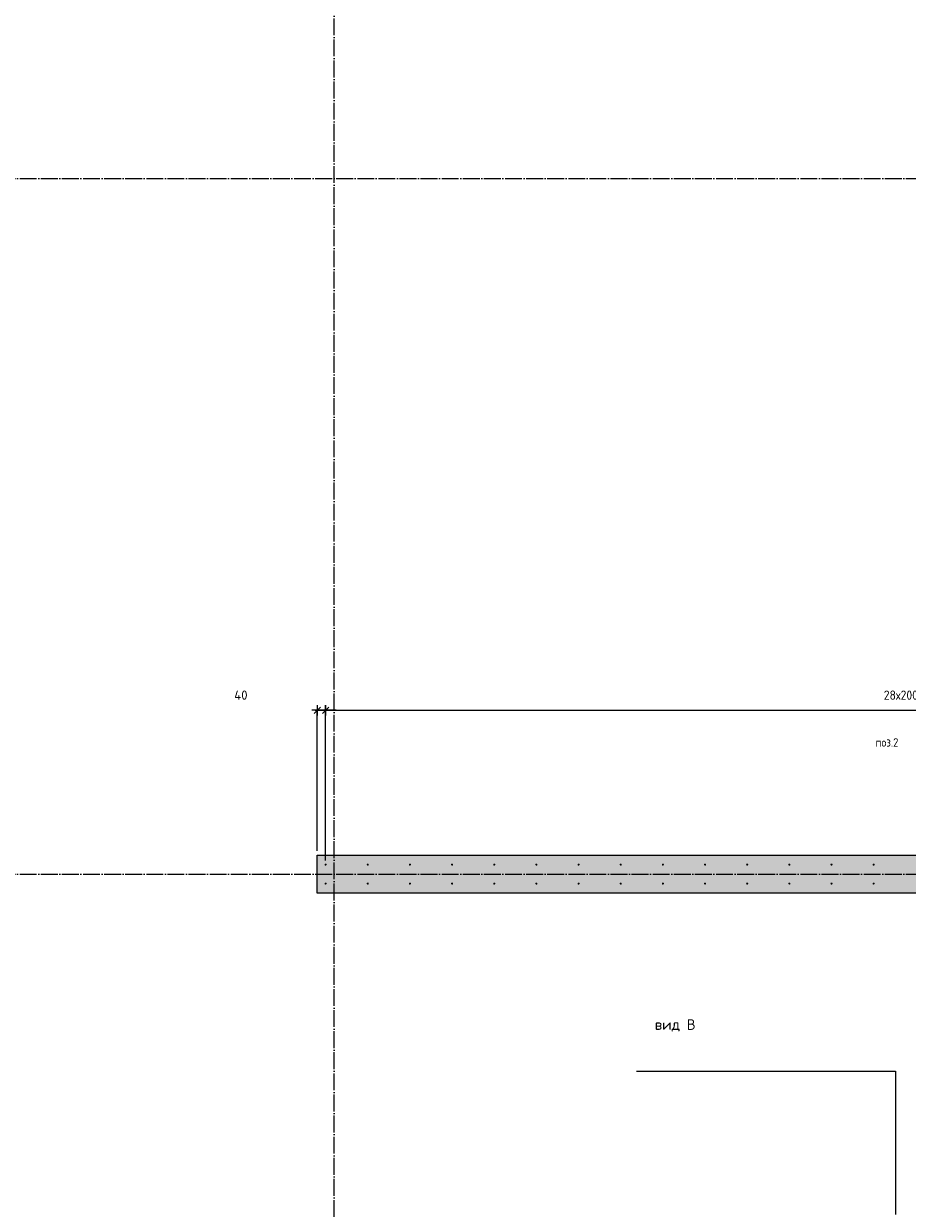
# Model space of a CAD drawing. Header units: millimetres. Extents: x -17997 to 37135, y 45383 to 72408.
# Tile 33 of 67: x 6927 to 11120, y 59595 to 65214. Entities that reach past the tile are written whole.
import ezdxf

# ---------------------------------------------------------------- set-up
doc = ezdxf.new("R2010")
doc.units = ezdxf.units.MM
doc.header["$PDMODE"] = 65
doc.linetypes.add('______11', pattern=[100, 80, -10, 0, -10])
doc.linetypes.add('______5', pattern=[220, 160, -20, 20, -20])
for name, color, linetype, lineweight in [('Standard', 7, 'Continuous', 25), ('Арм.стержн. вертикальными 1', 22, 'Continuous', 35), ('Обозначение разреза_ общее', 7, 'Continuous', 25), ('Размерная линия_ общее', 7, 'Continuous', 13)]:
    doc.layers.add(name, color=color, linetype=linetype, lineweight=lineweight)
doc.layers.add('Осевая линия_ общее', color=7, linetype='______5', lineweight=13, true_color=0xa0a0a0)
doc.styles.add('ISOCPEUR', font='ISOCPEUR')
doc.dimstyles.new('DIMSTYLE_11', dxfattribs={"dimtxt": 44, "dimasz": 50, "dimexe": 0, "dimexo": 0, "dimgap": 22, "dimtad": 2, "dimdec": 0, "dimrnd": 5, "dimzin": 12, "dimdsep": 46, "dimtxsty": 'ISOCPEUR', "dimblk1": 'ALL_ML_STRICH', "dimblk2": 'ALL_ML_STRICH', "dimsah": 1, "dimcen": 0, "dimclrd": 7, "dimclre": 256, "dimclrt": 7, "dimadec": 0, "dimazin": 0, "dimtfac": 1, "dimtdec": 0, "dimtix": 1, "dimtmove": 2, "dimatfit": 3, "dimfxl": 0, "dimtvp": 1.2, "dimtzin": 0, "dimlwd": 0, "dimlwe": -3, "dimarcsym": 0})
doc.dimstyles.new('DIMSTYLE_3', dxfattribs={"dimtxt": 44, "dimasz": 50, "dimexe": 0, "dimexo": 0, "dimgap": 22, "dimtad": 2, "dimdec": 0, "dimrnd": 5, "dimzin": 12, "dimdsep": 46, "dimtxsty": 'ISOCPEUR', "dimblk1": 'ALL_ML_STRICH', "dimblk2": 'ALL_ML_STRICH', "dimsah": 1, "dimcen": 0, "dimclrd": 7, "dimclre": 256, "dimclrt": 7, "dimadec": 0, "dimazin": 0, "dimtfac": 1, "dimtdec": 0, "dimtix": 1, "dimtmove": 2, "dimatfit": 3, "dimfxl": 0, "dimtzin": 0, "dimlwd": 0, "dimlwe": -3, "dimarcsym": 0})

# ---------------------------------------------------------------- blocks, each defined once
blk = doc.blocks.new('ALL_ML_STRICH')
at = {"color": 0, "linetype": 'ByBlock', "lineweight": -2}
for p, q in [((-1, 0), (0.5, 0)), ((-0.3, -0.3), (0.3, 0.3)), ((0, -0.5), (0, 0.5))]:
    blk.add_line(p, q, dxfattribs=at)
blk = doc.blocks.new('*D162')
at = {"layer": 'DEFPOINTS', "color": 7, "linetype": 'Continuous', "lineweight": 13, "transparency": 33554687}
for p in [(8320, 61956.8), (8320, 61270), (8360, 61225)]:
    blk.add_point(p, dxfattribs=at)
at = {"layer": 'Размерная линия_ общее', "color": 253, "linetype": 'Continuous', "lineweight": -2, "true_color": 0xa0a0a0, "transparency": 33554687}
for p, q in [((8320, 61290), (8320, 61956.8)), ((8360, 61245), (8360, 61956.8))]:
    blk.add_line(p, q, dxfattribs=at)
at = {"layer": 'Размерная линия_ общее', "color": 7, "linetype": 'Continuous', "lineweight": -2, "transparency": 33554687}
blk.add_line((8320, 61956.8), (8360, 61956.8), dxfattribs=at)
at = {"layer": 'Размерная линия_ общее', "color": 7, "linetype": 'Continuous', "lineweight": 13, "transparency": 33554687, "xscale": 50, "yscale": 50, "zscale": 50, "rotation": 180}
blk.add_blockref('ALL_ML_STRICH', (8320, 61956.8), dxfattribs=at)
at = {"layer": 'Размерная линия_ общее', "color": 7, "linetype": 'Continuous', "lineweight": 13, "transparency": 33554687, "xscale": 50, "yscale": 50, "zscale": 50}
blk.add_blockref('ALL_ML_STRICH', (8360, 61956.8), dxfattribs=at)
at = {"layer": 'Размерная линия_ общее', "color": 7, "linetype": 'Continuous', "lineweight": 13, "transparency": 33554687, "insert": (7957.9, 62029), "char_height": 44, "width": 88, "attachment_point": 5, "style": 'ISOCPEUR'}
blk.add_mtext('\\A1;{40}', dxfattribs=at)
blk = doc.blocks.new('*D163')
at = {"layer": 'DEFPOINTS', "color": 7, "linetype": 'Continuous', "lineweight": 13, "transparency": 33554687}
for p in [(8360, 61956.8), (8360, 61225), (13960, 61225)]:
    blk.add_point(p, dxfattribs=at)
at = {"layer": 'Размерная линия_ общее', "color": 253, "linetype": 'Continuous', "lineweight": -2, "true_color": 0xa0a0a0, "transparency": 33554687}
for p, q in [((8360, 61245), (8360, 61956.8)), ((13960, 61245), (13960, 61956.8))]:
    blk.add_line(p, q, dxfattribs=at)
at = {"layer": 'Размерная линия_ общее', "color": 7, "linetype": 'Continuous', "lineweight": -2, "transparency": 33554687}
blk.add_line((8360, 61956.8), (13960, 61956.8), dxfattribs=at)
at = {"layer": 'Размерная линия_ общее', "color": 7, "linetype": 'Continuous', "lineweight": 13, "transparency": 33554687, "xscale": 50, "yscale": 50, "zscale": 50, "rotation": 180}
blk.add_blockref('ALL_ML_STRICH', (8360, 61956.8), dxfattribs=at)
at = {"layer": 'Размерная линия_ общее', "color": 7, "linetype": 'Continuous', "lineweight": 13, "transparency": 33554687, "xscale": 50, "yscale": 50, "zscale": 50}
blk.add_blockref('ALL_ML_STRICH', (13960, 61956.8), dxfattribs=at)
at = {"layer": 'Размерная линия_ общее', "color": 7, "linetype": 'Continuous', "lineweight": 13, "transparency": 33554687, "insert": (11008, 62050.8), "char_height": 44, "width": 2.2, "attachment_point": 1, "line_spacing_factor": 0.60241, "style": 'ISOCPEUR'}
blk.add_mtext('\\W0.91;28х200=5600', dxfattribs=at)
blk = doc.blocks.new('СЛОЖНЫЙ_ОБЪЕКТ_1')
at = {"layer": 'Осевая линия_ общее', "color": 253, "linetype": '______11', "lineweight": -3, "true_color": 0xa0a0a0, "transparency": 33554687}
for p, q in [((8400, 45740), (8400, 69780)), ((-2000, 64480), (14790, 64480)), ((-2000, 61180), (14790, 61180))]:
    blk.add_line(p, q, dxfattribs=at)

msp = doc.modelspace()

# ---------------------------------------------------------------- hatches: boundary and pattern name
at = {"linetype": 'Continuous', "lineweight": 13, "transparency": 33554687}
msp.add_hatch(color=7, dxfattribs=at).paths.add_polyline_path([(15920, 61090), (15920, 61270), (8320, 61270), (8320, 61090)])
at = {"layer": 'Арм.стержн. вертикальными 1', "linetype": 'Continuous', "lineweight": 50, "transparency": 33554687}
for points in [[(8365, 61225), (8364.6, 61226.9), (8363.5, 61228.5), (8361.9, 61229.6), (8360, 61230), (8358.1, 61229.6), (8356.5, 61228.5), (8355.4, 61226.9), (8355, 61225), (8355.4, 61223.1), (8356.5, 61221.5), (8358.1, 61220.4), (8360, 61220), (8361.9, 61220.4), (8363.5, 61221.5), (8364.6, 61223.1)], [(8565, 61225), (8564.6, 61226.9), (8563.5, 61228.5), (8561.9, 61229.6), (8560, 61230), (8558.1, 61229.6), (8556.5, 61228.5), (8555.4, 61226.9), (8555, 61225), (8555.4, 61223.1), (8556.5, 61221.5), (8558.1, 61220.4), (8560, 61220), (8561.9, 61220.4), (8563.5, 61221.5), (8564.6, 61223.1)], [(8765, 61225), (8764.6, 61226.9), (8763.5, 61228.5), (8761.9, 61229.6), (8760, 61230), (8758.1, 61229.6), (8756.5, 61228.5), (8755.4, 61226.9), (8755, 61225), (8755.4, 61223.1), (8756.5, 61221.5), (8758.1, 61220.4), (8760, 61220), (8761.9, 61220.4), (8763.5, 61221.5), (8764.6, 61223.1)], [(8965, 61225), (8964.6, 61226.9), (8963.5, 61228.5), (8961.9, 61229.6), (8960, 61230), (8958.1, 61229.6), (8956.5, 61228.5), (8955.4, 61226.9), (8955, 61225), (8955.4, 61223.1), (8956.5, 61221.5), (8958.1, 61220.4), (8960, 61220), (8961.9, 61220.4), (8963.5, 61221.5), (8964.6, 61223.1)], [(9165, 61225), (9164.6, 61226.9), (9163.5, 61228.5), (9161.9, 61229.6), (9160, 61230), (9158.1, 61229.6), (9156.5, 61228.5), (9155.4, 61226.9), (9155, 61225), (9155.4, 61223.1), (9156.5, 61221.5), (9158.1, 61220.4), (9160, 61220), (9161.9, 61220.4), (9163.5, 61221.5), (9164.6, 61223.1)], [(9365, 61225), (9364.6, 61226.9), (9363.5, 61228.5), (9361.9, 61229.6), (9360, 61230), (9358.1, 61229.6), (9356.5, 61228.5), (9355.4, 61226.9), (9355, 61225), (9355.4, 61223.1), (9356.5, 61221.5), (9358.1, 61220.4), (9360, 61220), (9361.9, 61220.4), (9363.5, 61221.5), (9364.6, 61223.1)], [(9565, 61225), (9564.6, 61226.9), (9563.5, 61228.5), (9561.9, 61229.6), (9560, 61230), (9558.1, 61229.6), (9556.5, 61228.5), (9555.4, 61226.9), (9555, 61225), (9555.4, 61223.1), (9556.5, 61221.5), (9558.1, 61220.4), (9560, 61220), (9561.9, 61220.4), (9563.5, 61221.5), (9564.6, 61223.1)], [(9765, 61225), (9764.6, 61226.9), (9763.5, 61228.5), (9761.9, 61229.6), (9760, 61230), (9758.1, 61229.6), (9756.5, 61228.5), (9755.4, 61226.9), (9755, 61225), (9755.4, 61223.1), (9756.5, 61221.5), (9758.1, 61220.4), (9760, 61220), (9761.9, 61220.4), (9763.5, 61221.5), (9764.6, 61223.1)], [(9965, 61225), (9964.6, 61226.9), (9963.5, 61228.5), (9961.9, 61229.6), (9960, 61230), (9958.1, 61229.6), (9956.5, 61228.5), (9955.4, 61226.9), (9955, 61225), (9955.4, 61223.1), (9956.5, 61221.5), (9958.1, 61220.4), (9960, 61220), (9961.9, 61220.4), (9963.5, 61221.5), (9964.6, 61223.1)], [(10165, 61225), (10164.6, 61226.9), (10163.5, 61228.5), (10161.9, 61229.6), (10160, 61230), (10158.1, 61229.6), (10156.5, 61228.5), (10155.4, 61226.9), (10155, 61225), (10155.4, 61223.1), (10156.5, 61221.5), (10158.1, 61220.4), (10160, 61220), (10161.9, 61220.4), (10163.5, 61221.5), (10164.6, 61223.1)], [(10365, 61225), (10364.6, 61226.9), (10363.5, 61228.5), (10361.9, 61229.6), (10360, 61230), (10358.1, 61229.6), (10356.5, 61228.5), (10355.4, 61226.9), (10355, 61225), (10355.4, 61223.1), (10356.5, 61221.5), (10358.1, 61220.4), (10360, 61220), (10361.9, 61220.4), (10363.5, 61221.5), (10364.6, 61223.1)], [(10565, 61225), (10564.6, 61226.9), (10563.5, 61228.5), (10561.9, 61229.6), (10560, 61230), (10558.1, 61229.6), (10556.5, 61228.5), (10555.4, 61226.9), (10555, 61225), (10555.4, 61223.1), (10556.5, 61221.5), (10558.1, 61220.4), (10560, 61220), (10561.9, 61220.4), (10563.5, 61221.5), (10564.6, 61223.1)], [(10765, 61225), (10764.6, 61226.9), (10763.5, 61228.5), (10761.9, 61229.6), (10760, 61230), (10758.1, 61229.6), (10756.5, 61228.5), (10755.4, 61226.9), (10755, 61225), (10755.4, 61223.1), (10756.5, 61221.5), (10758.1, 61220.4), (10760, 61220), (10761.9, 61220.4), (10763.5, 61221.5), (10764.6, 61223.1)], [(10965, 61225), (10964.6, 61226.9), (10963.5, 61228.5), (10961.9, 61229.6), (10960, 61230), (10958.1, 61229.6), (10956.5, 61228.5), (10955.4, 61226.9), (10955, 61225), (10955.4, 61223.1), (10956.5, 61221.5), (10958.1, 61220.4), (10960, 61220), (10961.9, 61220.4), (10963.5, 61221.5), (10964.6, 61223.1)], [(8365, 61135), (8364.6, 61136.9), (8363.5, 61138.5), (8361.9, 61139.6), (8360, 61140), (8358.1, 61139.6), (8356.5, 61138.5), (8355.4, 61136.9), (8355, 61135), (8355.4, 61133.1), (8356.5, 61131.5), (8358.1, 61130.4), (8360, 61130), (8361.9, 61130.4), (8363.5, 61131.5), (8364.6, 61133.1)], [(8565, 61135), (8564.6, 61136.9), (8563.5, 61138.5), (8561.9, 61139.6), (8560, 61140), (8558.1, 61139.6), (8556.5, 61138.5), (8555.4, 61136.9), (8555, 61135), (8555.4, 61133.1), (8556.5, 61131.5), (8558.1, 61130.4), (8560, 61130), (8561.9, 61130.4), (8563.5, 61131.5), (8564.6, 61133.1)], [(8765, 61135), (8764.6, 61136.9), (8763.5, 61138.5), (8761.9, 61139.6), (8760, 61140), (8758.1, 61139.6), (8756.5, 61138.5), (8755.4, 61136.9), (8755, 61135), (8755.4, 61133.1), (8756.5, 61131.5), (8758.1, 61130.4), (8760, 61130), (8761.9, 61130.4), (8763.5, 61131.5), (8764.6, 61133.1)], [(8965, 61135), (8964.6, 61136.9), (8963.5, 61138.5), (8961.9, 61139.6), (8960, 61140), (8958.1, 61139.6), (8956.5, 61138.5), (8955.4, 61136.9), (8955, 61135), (8955.4, 61133.1), (8956.5, 61131.5), (8958.1, 61130.4), (8960, 61130), (8961.9, 61130.4), (8963.5, 61131.5), (8964.6, 61133.1)], [(9165, 61135), (9164.6, 61136.9), (9163.5, 61138.5), (9161.9, 61139.6), (9160, 61140), (9158.1, 61139.6), (9156.5, 61138.5), (9155.4, 61136.9), (9155, 61135), (9155.4, 61133.1), (9156.5, 61131.5), (9158.1, 61130.4), (9160, 61130), (9161.9, 61130.4), (9163.5, 61131.5), (9164.6, 61133.1)], [(9365, 61135), (9364.6, 61136.9), (9363.5, 61138.5), (9361.9, 61139.6), (9360, 61140), (9358.1, 61139.6), (9356.5, 61138.5), (9355.4, 61136.9), (9355, 61135), (9355.4, 61133.1), (9356.5, 61131.5), (9358.1, 61130.4), (9360, 61130), (9361.9, 61130.4), (9363.5, 61131.5), (9364.6, 61133.1)], [(9565, 61135), (9564.6, 61136.9), (9563.5, 61138.5), (9561.9, 61139.6), (9560, 61140), (9558.1, 61139.6), (9556.5, 61138.5), (9555.4, 61136.9), (9555, 61135), (9555.4, 61133.1), (9556.5, 61131.5), (9558.1, 61130.4), (9560, 61130), (9561.9, 61130.4), (9563.5, 61131.5), (9564.6, 61133.1)], [(9765, 61135), (9764.6, 61136.9), (9763.5, 61138.5), (9761.9, 61139.6), (9760, 61140), (9758.1, 61139.6), (9756.5, 61138.5), (9755.4, 61136.9), (9755, 61135), (9755.4, 61133.1), (9756.5, 61131.5), (9758.1, 61130.4), (9760, 61130), (9761.9, 61130.4), (9763.5, 61131.5), (9764.6, 61133.1)], [(9965, 61135), (9964.6, 61136.9), (9963.5, 61138.5), (9961.9, 61139.6), (9960, 61140), (9958.1, 61139.6), (9956.5, 61138.5), (9955.4, 61136.9), (9955, 61135), (9955.4, 61133.1), (9956.5, 61131.5), (9958.1, 61130.4), (9960, 61130), (9961.9, 61130.4), (9963.5, 61131.5), (9964.6, 61133.1)], [(10165, 61135), (10164.6, 61136.9), (10163.5, 61138.5), (10161.9, 61139.6), (10160, 61140), (10158.1, 61139.6), (10156.5, 61138.5), (10155.4, 61136.9), (10155, 61135), (10155.4, 61133.1), (10156.5, 61131.5), (10158.1, 61130.4), (10160, 61130), (10161.9, 61130.4), (10163.5, 61131.5), (10164.6, 61133.1)], [(10365, 61135), (10364.6, 61136.9), (10363.5, 61138.5), (10361.9, 61139.6), (10360, 61140), (10358.1, 61139.6), (10356.5, 61138.5), (10355.4, 61136.9), (10355, 61135), (10355.4, 61133.1), (10356.5, 61131.5), (10358.1, 61130.4), (10360, 61130), (10361.9, 61130.4), (10363.5, 61131.5), (10364.6, 61133.1)], [(10565, 61135), (10564.6, 61136.9), (10563.5, 61138.5), (10561.9, 61139.6), (10560, 61140), (10558.1, 61139.6), (10556.5, 61138.5), (10555.4, 61136.9), (10555, 61135), (10555.4, 61133.1), (10556.5, 61131.5), (10558.1, 61130.4), (10560, 61130), (10561.9, 61130.4), (10563.5, 61131.5), (10564.6, 61133.1)], [(10765, 61135), (10764.6, 61136.9), (10763.5, 61138.5), (10761.9, 61139.6), (10760, 61140), (10758.1, 61139.6), (10756.5, 61138.5), (10755.4, 61136.9), (10755, 61135), (10755.4, 61133.1), (10756.5, 61131.5), (10758.1, 61130.4), (10760, 61130), (10761.9, 61130.4), (10763.5, 61131.5), (10764.6, 61133.1)], [(10965, 61135), (10964.6, 61136.9), (10963.5, 61138.5), (10961.9, 61139.6), (10960, 61140), (10958.1, 61139.6), (10956.5, 61138.5), (10955.4, 61136.9), (10955, 61135), (10955.4, 61133.1), (10956.5, 61131.5), (10958.1, 61130.4), (10960, 61130), (10961.9, 61130.4), (10963.5, 61131.5), (10964.6, 61133.1)]]:
    msp.add_hatch(color=4, dxfattribs=at).paths.add_polyline_path(points)

# ---------------------------------------------------------------- linework, layer by layer
at = {"color": 7, "linetype": 'Continuous', "lineweight": 25, "transparency": 33554687}
for p, q in [((8320, 61090), (8320, 61270)), ((8320, 61270), (15920, 61270)), ((15920, 61090), (8320, 61090))]:
    msp.add_line(p, q, dxfattribs=at)
at = {"layer": 'Обозначение разреза_ общее', "color": 7, "linetype": 'Continuous', "lineweight": 13, "transparency": 33554687}
msp.add_lwpolyline([(9834.4, 60245.4), (11064.4, 60245.4), (11064.4, 59565.4)], dxfattribs=at)

# ---------------------------------------------------------------- block references
at = {"layer": 'Осевая линия_ общее', "color": 253, "linetype": '______11', "lineweight": -3, "true_color": 0xa0a0a0, "transparency": 33554687}
msp.add_blockref('СЛОЖНЫЙ_ОБЪЕКТ_1', (0, 0), dxfattribs=at)

# ---------------------------------------------------------------- texts
at = {"layer": 'Standard', "color": 7, "linetype": 'Continuous', "lineweight": 13, "transparency": 33554687, "insert": (11023.1, 61804.6), "char_height": 40, "width": 127.972, "attachment_point": 5, "style": 'ISOCPEUR'}
msp.add_mtext('\\A1;{\\fISOCPEUR|i0|b0;\\H40.000000;\\W0.909091;\\C7;поз.2}\\P', dxfattribs=at)
at = {"layer": 'Обозначение разреза_ общее', "color": 7, "linetype": 'Continuous', "lineweight": 13, "transparency": 33554687, "insert": (9921.5, 60462.1), "char_height": 50, "width": 198.649, "attachment_point": 4, "style": 'ISOCPEUR'}
msp.add_mtext('\\A1;{\\fISOCPEUR|i0|b0;\\H50.000000;\\W1.000000;\\C7;вид В}\\P', dxfattribs=at)

# ---------------------------------------------------------------- dimensions: what is measured, and where the dimension line sits
at = {"layer": 'Размерная линия_ общее', "color": 7, "linetype": 'Continuous', "lineweight": 13, "transparency": 33554687}
dim = msp.add_linear_dim(base=(8360, 61956.8), p1=(8320, 61290), p2=(8360, 61245), dimstyle='DIMSTYLE_11', override={"dimpost": '<>', "dimclrd": 7, "dimclre": 253, "dimclrt": 7, "dimlwd": 0, "dimlwe": 65533}, dxfattribs=at)
dim.commit()
dim.dimension.update_dxf_attribs({"geometry": '*D162', "text_midpoint": (7957.9, 62029), "dimtype": 160})
dim = msp.add_linear_dim(base=(13960, 61956.8), p1=(8360, 61245), p2=(13960, 61245), text='\\W0.91;28х200=5600', dimstyle='DIMSTYLE_3', override={"dimpost": '<>', "dimclrd": 7, "dimclre": 253, "dimclrt": 7, "dimlwd": 0, "dimlwe": 65533}, dxfattribs=at)
dim.commit()
dim.dimension.update_dxf_attribs({"geometry": '*D163', "text_midpoint": (11160, 61978.8), "dimtype": 160})

doc.saveas('drawing.dxf')
